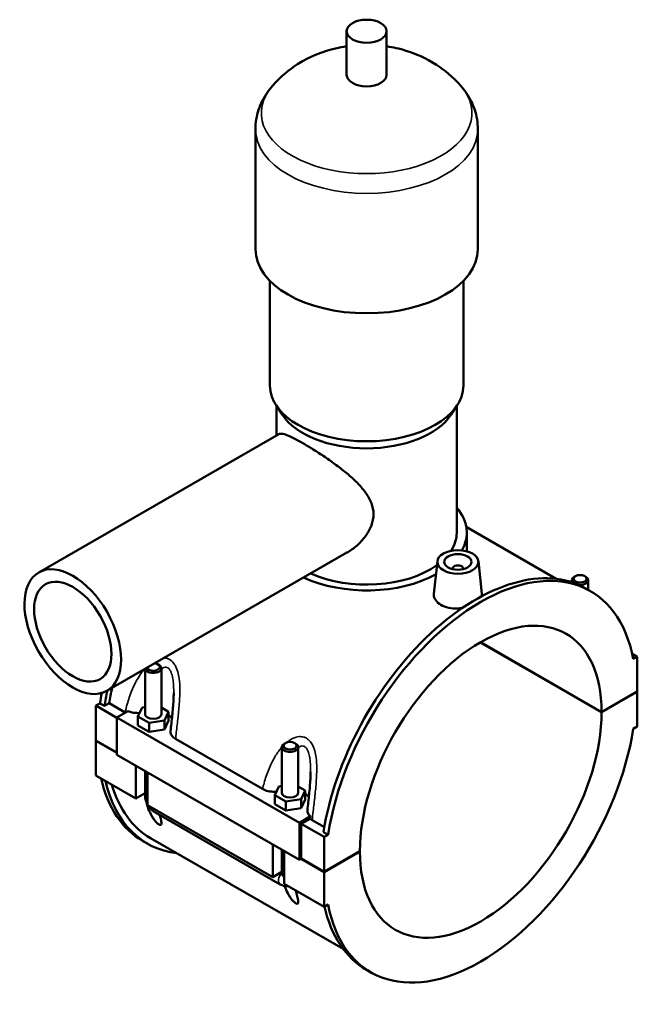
# Model space of a CAD drawing. Header units: millimetres. Extents: x 0 to 967, y -206 to 1211.
# Tile 8 of 8: x 741 to 967, y 742 to 1103. Entities that reach past the tile are written whole.
import ezdxf

# ---------------------------------------------------------------- set-up
doc = ezdxf.new("R2010")
doc.units = ezdxf.units.MM
doc.layers.add('Visible (ISO)', color=7, linetype='Continuous', lineweight=50)
doc.layers.add('Visible Narrow (ISO)', color=7, linetype='Continuous', lineweight=35)

msp = doc.modelspace()

# ---------------------------------------------------------------- linework, layer by layer
at = {"layer": 'Visible (ISO)'}
for p, q in [((860.4308, 1082.3871), (860.4308, 1098.3456)), ((875.0708, 1082.3871), (875.0708, 1098.3456)), ((827.0842, 1018.553), (827.0842, 1062.4389)), ((908.4175, 1018.553), (908.4175, 1062.4389)), ((832.3708, 968.6826), (832.3708, 1007.0065)), ((903.1308, 968.6826), (903.1308, 1007.0065)), ((836.9213, 958.0124), (834.6377, 961.5072)), ((834.8108, 950.4391), (834.8108, 961.2421)), ((898.5803, 958.0124), (900.864, 961.5072)), ((900.6908, 914.8226), (900.6908, 961.2421)), ((747.7948, 900.3299), (835.6059, 950.8969)), ((904.1636, 916.9516), (937.1298, 897.9676)), ((904.3508, 908.0703), (904.3508, 914.8226)), ((772.7464, 857.0007), (860.5575, 907.5677)), ((893.6405, 904.4371), (892.3664, 892.5531)), ((908.612, 904.4371), (909.8915, 892.5033)), ((899.1263, 901.532), (899.1263, 901.7183)), ((903.1263, 901.532), (903.1263, 901.7183)), ((942.8154, 897.5072), (942.8154, 896.7234)), ((944.1118, 898.9712), (943.6859, 898.7241)), ((947.519, 898.9712), (947.9449, 898.7241)), ((948.8154, 897.5072), (948.8154, 893.9429)), ((949.6266, 893.4758), (947.9578, 894.4367)), ((953.6643, 849.1517), (909.2638, 874.7202)), ((909.3346, 874.7613), (953.6643, 849.2335)), ((964.8889, 870.5692), (966.7458, 869.4999)), ((966.7458, 869.4999), (965.2871, 868.6599)), ((966.7458, 856.7666), (966.7458, 869.4999)), ((786.6862, 865.0281), (786.6862, 848.5044)), ((791.3898, 866.7213), (791.8157, 866.4742)), ((792.6862, 865.2573), (792.6862, 848.5044)), ((953.6643, 849.2335), (966.7458, 856.7666)), ((966.7458, 856.6849), (953.6643, 849.1517)), ((966.6748, 856.7257), (966.7458, 856.6849)), ((966.7458, 843.9516), (966.7458, 856.6849)), ((768.7559, 851.5833), (770.2145, 852.4233)), ((768.7559, 851.5833), (776.3926, 847.1856)), ((768.7559, 838.85), (768.7559, 851.5833)), ((771.8833, 851.4623), (770.2145, 852.4233)), ((773.5737, 852.4357), (771.8833, 851.4623)), ((779.4244, 849.0665), (773.5737, 852.4357)), ((784.1095, 847.6439), (785.6037, 850.8553)), ((785.6037, 850.8553), (786.6862, 851.0224)), ((792.6862, 850.8488), (795.263, 849.3649)), ((780.4674, 849.5352), (776.3926, 847.1887)), ((776.3926, 847.1887), (843.1435, 808.7495)), ((776.3926, 847.1887), (776.3926, 833.6379)), ((784.1095, 844.3737), (784.1095, 847.6439)), ((788.1919, 845.2929), (784.1095, 847.6439)), ((795.263, 849.3649), (793.7687, 846.1534)), ((795.263, 846.0947), (795.263, 849.3649)), ((784.1095, 844.3737), (788.1919, 842.0227)), ((793.7687, 846.1534), (788.1919, 845.2929)), ((788.1919, 842.0227), (788.1919, 845.2929)), ((793.7687, 842.8832), (793.7687, 846.1534)), ((793.7687, 842.8832), (795.263, 846.0947)), ((965.2871, 843.1116), (966.7458, 843.9516)), ((788.1919, 842.0227), (793.7687, 842.8832)), ((797.8604, 839.4393), (829.6864, 821.1119)), ((768.7559, 838.85), (776.3926, 834.4523)), ((768.7559, 838.7682), (768.8269, 838.8091)), ((768.7559, 826.0349), (768.7559, 838.7682)), ((776.3926, 834.3705), (768.7559, 838.7682)), ((836.7494, 819.6749), (836.7494, 836.4278)), ((838.0458, 837.8919), (837.6199, 837.6447)), ((841.453, 837.8919), (841.8789, 837.6447)), ((842.7494, 819.6749), (842.7494, 836.4278)), ((776.3926, 833.6379), (843.1435, 795.1986)), ((783.3223, 817.6467), (783.3223, 829.6474)), ((768.7559, 826.0349), (783.3223, 817.6467)), ((786.6862, 827.7102), (786.6862, 818.8683)), ((787.5649, 827.2042), (787.5649, 815.2035)), ((834.1726, 818.8144), (835.6669, 822.0259)), ((835.6669, 822.0259), (836.7494, 822.1929)), ((842.7494, 822.0193), (845.3262, 820.5354)), ((786.4713, 819.4601), (783.3223, 817.6467)), ((786.6862, 819.5839), (786.4713, 819.4601)), ((786.4713, 819.4601), (786.6862, 819.3364)), ((834.1726, 815.5442), (834.1726, 818.8144)), ((838.2551, 816.4635), (834.1726, 818.8144)), ((845.3262, 820.5354), (843.8319, 817.324)), ((845.3262, 817.2652), (845.3262, 820.5354)), ((787.5649, 815.2035), (833.3854, 788.8173)), ((834.1726, 815.5442), (838.2551, 813.1933)), ((843.8319, 817.324), (838.2551, 816.4635)), ((838.2551, 813.1933), (838.2551, 816.4635)), ((843.8319, 814.0538), (843.8319, 817.324)), ((843.8319, 814.0538), (845.3262, 817.2652)), ((790.3105, 812.5943), (836.131, 786.208)), ((838.2551, 813.1933), (843.8319, 814.0538)), ((843.1435, 808.7495), (847.2183, 811.096)), ((843.1435, 795.1986), (843.1435, 808.7495)), ((847.0783, 810.1978), (843.8506, 808.3391)), ((843.8506, 808.3391), (852.1945, 803.5342)), ((843.8506, 808.3391), (843.8506, 795.6058)), ((852.2779, 807.113), (847.824, 809.6778)), ((853.6531, 804.3742), (851.9843, 805.3351)), ((853.6531, 804.3742), (852.1945, 803.5342)), ((852.1945, 803.5342), (852.1945, 790.8009)), ((787.5438, 801.0981), (785.875, 802.0591)), ((788.7134, 803.1292), (859.156, 762.564)), ((833.3854, 788.8173), (833.3854, 800.8179)), ((836.7494, 790.0388), (836.7494, 798.8807)), ((837.6281, 798.3747), (837.6281, 786.3741)), ((852.1945, 790.8009), (865.276, 798.334)), ((865.276, 798.2523), (852.1945, 790.7191)), ((865.205, 798.2932), (865.276, 798.2523)), ((843.8506, 795.6058), (843.1435, 795.1986)), ((852.1945, 790.7191), (843.7796, 795.5649)), ((843.8506, 795.6058), (852.1945, 790.8009)), ((836.5345, 790.6307), (833.3854, 788.8173)), ((836.3184, 790.5063), (836.5905, 790.3496)), ((836.7494, 790.7544), (836.5345, 790.6307)), ((836.5345, 790.6307), (836.7494, 790.5069)), ((852.1945, 790.7191), (852.1945, 777.9858)), ((837.6281, 786.3741), (852.1945, 777.9858)), ((852.1945, 777.9858), (853.6531, 778.8258)), ((869.3136, 754.01), (867.6449, 754.971))]:
    msp.add_line(p, q, dxfattribs=at)
for centre, major_axis, ratio in [((867.7508, 1098.3456), (7.32, 0), 0.5758617), ((901.1263, 904.1709), (7.5, 0), 0.5758617), ((760.2706, 878.6653), (12.4758, -21.6646), 0.57809312), ((901.1263, 904.1709), (5, 0), 0.5758617), ((760.2706, 878.6653), (9.9806, -17.3317), 0.57809312), ((945.8154, 897.9977), (2.4, 0), 0.5758617), ((839.7494, 836.9184), (2.4, 0), 0.5758617)]:
    msp.add_ellipse(centre, major_axis=major_axis, ratio=ratio, dxfattribs=at)
for centre, major_axis, ratio, start_param, end_param in [((867.7508, 1082.3871), (-7.32, 0), 0.5758617, 0, 3.14159265), ((867.7508, 1018.553), (-40.6667, 0), 0.5758617, 0, 3.14159265), ((867.7508, 968.6826), (-35.38, 0), 0.5758617, 0, 3.14159265), ((867.7508, 964.693), (-32.94, 0), 0.5758617, 0.3599086, 2.78168406), ((867.7508, 914.8226), (36.6, 0), 0.5758617, 5.97374107, 6.73421212), ((867.7508, 914.8226), (32.94, 0), 0.5758617, 5.92920444, 6.28318531), ((909.4701, 823.7429), (40.1565, 69.7329), 0.57809312, 5.69126956, 8.44202996), ((867.7508, 914.8226), (32.94, 0), 0.5758617, 4.04327953, 5.60901811), ((907.8013, 824.7039), (40.1565, 69.7329), 0.57809312, 0, 2.15884466), ((901.1263, 901.7183), (-2, 0), 0.5758617, 2.97290348, 6.45187448), ((867.7508, 914.8226), (36.6, 0), 0.5758617, 4.03160564, 5.47844432), ((945.8154, 897.5072), (-3, 0), 0.5758617, 5.50163969, 6.86590997), ((945.8154, 897.5072), (3, 0), 0.5758617, 4.51087536, 7.06473092), ((909.4701, 823.7429), (31.1895, 54.1615), 0.57809312, 5.49665344, 8.63664609), ((789.6862, 865.2573), (3, 0), 0.5758617, 3.26675566, 7.06473092), ((789.6862, 865.7478), (-2.4, 0), 0.5758617, 0.24362093, 4.46876805), ((827.7003, 870.831), (-38.9869, -67.7018), 0.57809312, 5.21317304, 5.29449551), ((826.0315, 871.792), (-40.1565, -69.7329), 0.57809312, 5.24743102, 5.30043731), ((827.7003, 870.831), (40.1565, 69.7329), 0.57809312, 2.08003008, 2.15884466), ((789.6862, 848.5044), (-3, 0), 0.5758617, 0, 3.14159265), ((789.6862, 845.2342), (7.5, 0), 0.5758617, 0.4153421, 0.73240258), ((909.4701, 823.7429), (-31.1895, -54.1615), 0.57809312, 5.49665344, 8.63664609), ((909.4701, 823.7429), (-40.1565, -69.7329), 0.57809312, 5.69126956, 8.44202996), ((839.7494, 836.4278), (3, 0), 0.5758617, 2.36004704, 7.06473092), ((826.0315, 871.792), (-40.1565, -69.7329), 0.57809312, 5.72452296, 6.28318531), ((827.7003, 870.831), (-40.1565, -69.7329), 0.57809312, 5.72452296, 6.52513039), ((827.7003, 870.831), (-38.9869, -67.7018), 0.57809312, 5.77453755, 6.28318531), ((839.7494, 819.6749), (-3, 0), 0.5758617, 0, 3.14159265), ((839.7494, 816.4047), (7.5, 0), 0.5758617, 0.4153421, 0.73240258), ((907.8013, 824.7039), (-40.1565, -69.7329), 0.57809312, 5.72114412, 6.28318531)]:
    msp.add_ellipse(centre, major_axis=major_axis, ratio=ratio, start_param=start_param, end_param=end_param, dxfattribs=at)
for points, knots in [([(860.4308, 1092.8187), (859.0989, 1092.6195), (857.7555, 1092.3628), (852.0167, 1090.9991), (847.4261, 1089.3432), (839.5132, 1084.334), (836.3717, 1081.8573), (833.3599, 1078.4219)], [7.322693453, 7.322693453, 7.322693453, 7.322693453, 7.459938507, 7.459938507, 7.901244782, 7.901244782, 8.171849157, 8.171849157, 8.171849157, 8.171849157]), ([(902.1417, 1078.4219), (899.2375, 1081.7346), (896.2103, 1084.1555), (889.3922, 1088.5563), (885.6695, 1090.1247), (879.708, 1091.9614), (877.3723, 1092.4745), (875.0708, 1092.8187)], [5.965317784, 5.965317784, 5.965317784, 5.965317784, 6.226260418, 6.226260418, 6.577325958, 6.577325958, 6.814473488, 6.814473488, 6.814473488, 6.814473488]), ([(833.3599, 1078.4219), (832.6356, 1077.5957), (831.9503, 1076.7182), (830.6809, 1074.8558), (830.0969, 1073.8708), (829.0596, 1071.7976), (828.6066, 1070.7092), (827.8636, 1068.4481), (827.574, 1067.2754), (827.1841, 1064.8813), (827.0842, 1063.6602), (827.0842, 1062.4389)], [1.88866385, 1.88866385, 1.88866385, 1.88866385, 1.982169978, 1.982169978, 2.075676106, 2.075676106, 2.169182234, 2.169182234, 2.262688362, 2.262688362, 2.35619449, 2.35619449, 2.35619449, 2.35619449]), ([(908.4175, 1062.4389), (908.4175, 1063.6602), (908.3175, 1064.8813), (907.9276, 1067.2754), (907.638, 1068.4481), (906.895, 1070.7092), (906.442, 1071.7976), (905.4047, 1073.8708), (904.8207, 1074.8558), (903.5513, 1076.7182), (902.866, 1077.5957), (902.1417, 1078.4219)], [5.497787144, 5.497787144, 5.497787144, 5.497787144, 5.591293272, 5.591293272, 5.6847994, 5.6847994, 5.778305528, 5.778305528, 5.871811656, 5.871811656, 5.965317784, 5.965317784, 5.965317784, 5.965317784]), ([(835.6059, 950.8969), (835.8781, 951.0536), (836.2471, 951.1111), (837.2315, 950.9991), (837.8501, 950.8275), (839.3437, 950.256), (840.2209, 949.8555), (842.1965, 948.855), (843.2952, 948.2547), (845.6223, 946.9146), (846.8989, 946.147), (849.5869, 944.462), (850.9981, 943.5447), (853.8382, 941.6205), (855.2699, 940.6115), (858.0357, 938.5615), (859.3694, 937.5201), (861.853, 935.4467), (863.0952, 934.336), (865.3998, 932.022), (866.4624, 930.8184), (868.259, 928.329), (868.9934, 927.04), (869.9962, 924.3873), (870.262, 923.0217), (870.262, 920.269), (869.9962, 918.8768), (868.9934, 916.1629), (868.259, 914.8417), (866.4624, 912.3767), (865.3998, 911.2314), (863.0952, 909.2014), (861.853, 908.3172), (860.5838, 907.5829), (860.5707, 907.5753), (860.5575, 907.5677)], [2.02547928, 2.02547928, 2.02547928, 2.02547928, 2.5138385, 2.5138385, 3.00749582, 3.00749582, 3.50115315, 3.50115315, 3.99481047, 3.99481047, 4.4884678, 4.4884678, 4.98212512, 4.98212512, 5.47578244, 5.47578244, 5.96943977, 5.96943977, 6.47448506, 6.47448506, 6.97953035, 6.97953035, 7.48457565, 7.48457565, 7.98962094, 7.98962094, 8.49466624, 8.49466624, 8.99971153, 8.99971153, 9.50475682, 9.50475682, 10.00980212, 10.00980212, 10.01510022, 10.01510022, 10.01510022, 10.01510022]), ([(902.7581, 887.3293), (902.2069, 887.2435), (901.6537, 887.1867), (900.0155, 887.1071), (898.8387, 887.1766), (896.6727, 887.6119), (895.6835, 887.9787), (894.9029, 888.4283), (894.1223, 888.8778), (893.4479, 889.4689), (892.5581, 890.7934), (892.3426, 891.5256), (892.3477, 892.3242), (892.3544, 892.4383), (892.3671, 892.5531)], [4.47274046, 4.47274046, 4.47274046, 4.47274046, 4.63378038, 4.63378038, 4.96498141, 4.96498141, 5.29618244, 5.29618244, 5.29618244, 5.62738347, 5.62738347, 5.9585845, 5.9585845, 6.01308832, 6.01308832, 6.01308832, 6.01308832]), ([(909.8908, 892.5033), (909.9014, 892.4085), (909.9063, 892.3143), (909.9041, 892.0227), (909.8771, 891.8198), (909.8244, 891.6153)], [3.257648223, 3.257648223, 3.257648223, 3.257648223, 3.310493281, 3.310493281, 3.423111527, 3.423111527, 3.423111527, 3.423111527]), ([(797.1862, 856.2355), (797.1862, 855.3607), (797.1575, 854.4571), (797.0609, 852.6224), (796.9931, 851.6909), (796.8343, 849.8149), (796.7432, 848.8704), (796.5502, 846.9776), (796.4483, 846.0292), (796.2436, 844.1342), (796.1407, 843.1874), (796.0412, 842.2428)], [4.94730363, 4.94730363, 4.94730363, 4.94730363, 5.25114444, 5.25114444, 5.55498526, 5.55498526, 5.85882607, 5.85882607, 6.16266689, 6.16266689, 6.4665077, 6.4665077, 6.4665077, 6.4665077]), ([(780.4674, 849.5352), (780.9371, 849.3474), (781.4504, 849.1976), (782.6925, 848.9501), (783.4295, 848.8823), (784.3458, 848.8883), (784.5209, 848.8935), (784.6952, 848.9027)], [-0.657164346, -0.657164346, -0.657164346, -0.657164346, -0.484922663, -0.484922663, -0.26259564, -0.26259564, -0.209933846, -0.209933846, -0.209933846, -0.209933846]), ([(796.0412, 842.2428), (796.0309, 842.1449), (796.0272, 842.0467), (796.0448, 841.4765), (796.2139, 841.0104), (796.8452, 840.1513), (797.2945, 839.7652), (797.8604, 839.4393)], [-0.536918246, -0.536918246, -0.536918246, -0.536918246, -0.485788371, -0.485788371, -0.240091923, -0.240091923, 0, 0, 0, 0]), ([(847.2494, 827.406), (847.2494, 826.5312), (847.2206, 825.6276), (847.124, 823.7929), (847.0563, 822.8614), (846.8974, 820.9854), (846.8063, 820.0409), (846.6134, 818.1481), (846.5115, 817.1998), (846.3067, 815.3047), (846.2039, 814.3579), (846.1044, 813.4134)], [4.94730363, 4.94730363, 4.94730363, 4.94730363, 5.25114444, 5.25114444, 5.55498526, 5.55498526, 5.85882607, 5.85882607, 6.16266689, 6.16266689, 6.4665077, 6.4665077, 6.4665077, 6.4665077]), ([(786.6862, 818.8683), (786.6862, 818.3397), (786.7561, 817.8334), (786.9922, 816.8571), (787.1595, 816.387), (787.4296, 815.8016), (787.4955, 815.6686), (787.5649, 815.5375)], [1.570796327, 1.570796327, 1.570796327, 1.570796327, 1.884955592, 1.884955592, 2.199114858, 2.199114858, 2.293118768, 2.293118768, 2.293118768, 2.293118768]), ([(829.6864, 821.1119), (830.2742, 820.7734), (830.9746, 820.5075), (832.5347, 820.1427), (833.381, 820.0521), (834.409, 820.0588), (834.5841, 820.064), (834.7584, 820.0733)], [-0.768133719, -0.768133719, -0.768133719, -0.768133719, -0.518443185, -0.518443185, -0.26259564, -0.26259564, -0.209933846, -0.209933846, -0.209933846, -0.209933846]), ([(792.0867, 811.5715), (792.2683, 810.9272), (792.4429, 810.2672), (792.6217, 809.3583), (792.6671, 809.0585), (792.6959, 808.5316), (792.6817, 808.3027), (792.5584, 808.0326), (792.4801, 807.9455), (792.2881, 807.9094), (792.2118, 807.9129), (792.0312, 807.9604), (791.927, 808.0043), (791.6881, 808.142), (791.5637, 808.2296), (791.3128, 808.4306), (791.1861, 808.544), (790.8141, 808.905), (790.5767, 809.1738), (790.0553, 809.8151), (789.775, 810.2137), (789.2613, 811.0198), (789.0297, 811.4268), (788.4005, 812.6445), (788.0711, 813.4507), (787.5903, 814.8491), (787.3983, 815.5315), (787.2415, 816.225)], [1.7223899, 1.7223899, 1.7223899, 1.7223899, 2.01926341, 2.01926341, 2.1817845, 2.1817845, 2.34430559, 2.34430559, 2.44569493, 2.44569493, 2.49638961, 2.49638961, 2.54708428, 2.54708428, 2.59777895, 2.59777895, 2.64847362, 2.64847362, 2.74986296, 2.74986296, 2.91238405, 2.91238405, 3.07490515, 3.07490515, 3.39994733, 3.39994733, 3.69670158, 3.69670158, 3.69670158, 3.69670158]), ([(787.8525, 815.0379), (787.9347, 814.9062), (788.0206, 814.7767), (788.3965, 814.2445), (788.7201, 813.8646), (789.448, 813.172), (789.8519, 812.8584), (790.3105, 812.5943)], [2.414901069, 2.414901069, 2.414901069, 2.414901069, 2.513274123, 2.513274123, 2.827433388, 2.827433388, 3.141592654, 3.141592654, 3.141592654, 3.141592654]), ([(846.1044, 813.4134), (846.104, 813.4098), (846.1036, 813.4063), (846.0582, 812.9539), (846.1529, 812.5038), (846.577, 811.7257), (846.857, 811.3956), (847.2183, 811.096)], [-0.477126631, -0.477126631, -0.477126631, -0.477126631, -0.475278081, -0.475278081, -0.241233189, -0.241233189, -0.050584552, -0.050584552, -0.050584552, -0.050584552]), ([(836.5905, 790.3496), (836.6293, 790.3272), (836.6661, 790.3129), (836.7173, 790.3039), (836.7342, 790.3034), (836.7494, 790.3056)], [0, 0, 0, 0, 0.016458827, 0.016458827, 0.025619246, 0.025619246, 0.025619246, 0.025619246]), ([(836.131, 786.208), (836.5895, 785.944), (837.1048, 785.7268), (838.117, 785.5242), (838.5793, 785.4926), (839.0619, 785.5484)], [3.141592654, 3.141592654, 3.141592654, 3.141592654, 3.455751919, 3.455751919, 3.680657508, 3.680657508, 3.680657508, 3.680657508]), ([(841.7915, 783.977), (841.8994, 783.6134), (842.002, 783.2622), (842.2978, 782.2236), (842.4951, 781.4935), (842.6849, 780.5289), (842.7303, 780.2291), (842.7591, 779.7022), (842.7448, 779.4732), (842.6216, 779.2032), (842.5433, 779.1161), (842.3513, 779.0799), (842.2749, 779.0834), (842.0944, 779.1309), (841.9902, 779.1749), (841.7512, 779.3125), (841.6269, 779.4001), (841.3759, 779.6011), (841.2493, 779.7145), (840.8772, 780.0755), (840.6399, 780.3443), (840.1184, 780.9857), (839.8382, 781.3842), (839.3245, 782.1904), (839.0929, 782.5974), (838.4636, 783.8151), (838.1343, 784.6213), (837.8559, 785.4307), (837.8295, 785.5094), (837.8035, 785.5883)], [1.53790471, 1.53790471, 1.53790471, 1.53790471, 1.69422122, 1.69422122, 2.01926341, 2.01926341, 2.1817845, 2.1817845, 2.34430559, 2.34430559, 2.44569493, 2.44569493, 2.49638961, 2.49638961, 2.54708428, 2.54708428, 2.59777895, 2.59777895, 2.64847362, 2.64847362, 2.74986296, 2.74986296, 2.91238405, 2.91238405, 3.07490515, 3.07490515, 3.39994733, 3.39994733, 3.43484326, 3.43484326, 3.43484326, 3.43484326])]:
    msp.add_open_spline(points, degree=3, knots=knots, dxfattribs=at)
for points in [[(779.5405, 849.0014), (779.5013, 849.0228), (779.4626, 849.0445), (779.4244, 849.0665)], [(847.2183, 811.096), (847.1701, 810.7961), (847.1235, 810.4966), (847.0783, 810.1978)], [(847.824, 809.6778), (847.5467, 809.8375), (847.2972, 810.0117), (847.0783, 810.1978)]]:
    msp.add_open_spline(points, degree=3, dxfattribs=at)
at = {"layer": 'Visible Narrow (ISO)'}
for centre, major_axis, ratio, start_param, end_param in [((867.7508, 1068.4234), (-38.5253, 0), 0.5758617, 5.81565467, 9.8923086), ((867.7508, 1062.4389), (-40.6667, 0), 0.5758617, 0, 3.14159265), ((789.6862, 818.8683), (-3, 0), 0.5758617, 0, 0.78539816), ((791.8076, 815.1941), (-1.4971, -2.5998), 0.57809312, 5.49200086, 6.28318531), ((837.6281, 788.8078), (-1.4971, -2.5998), 0.57809312, 4.43611796, 6.28318531), ((839.7494, 790.0388), (-3, 0), 0.5758617, 0, 0.78539816)]:
    msp.add_ellipse(centre, major_axis=major_axis, ratio=ratio, start_param=start_param, end_param=end_param, dxfattribs=at)
for points, knots in [([(797.8604, 839.4393), (797.9439, 840.2084), (798.0309, 840.9833), (798.3296, 843.5982), (798.552, 845.4648), (798.9604, 849.2032), (799.1479, 851.0734), (799.3798, 854.4703), (799.4455, 855.9916), (799.4231, 858.8419), (799.3524, 860.1731), (799.0629, 862.2998), (798.9045, 863.1185), (798.4328, 864.8002), (798.0977, 865.6508), (797.3355, 866.9485), (796.9524, 867.442), (796.2442, 868.0984), (795.9516, 868.3158), (795.6428, 868.4936), (795.3341, 868.6715), (795.0092, 868.8097), (794.3613, 868.998), (794.0399, 869.0531), (793.7143, 869.075)], [-6.54825405, -6.54825405, -6.54825405, -6.54825405, -6.31545562, -6.31545562, -5.76841138, -5.76841138, -5.23705078, -5.23705078, -4.81258711, -4.81258711, -4.43859792, -4.43859792, -4.19633401, -4.19633401, -3.91619393, -3.91619393, -3.70658766, -3.70658766, -3.57558375, -3.57558375, -3.57558375, -3.44457984, -3.44457984, -3.3224132, -3.3224132, -3.3224132, -3.3224132]), ([(786.3467, 864.8326), (785.5333, 863.8583), (784.8, 862.7933), (783.2691, 860.2174), (782.5218, 858.6696), (781.2087, 855.4521), (780.6491, 853.7797), (779.896, 851.0894), (779.6459, 850.0783), (779.4244, 849.0665)], [-2.31886188, -2.31886188, -2.31886188, -2.31886188, -1.91411671, -1.91411671, -1.38275611, -1.38275611, -0.83571188, -0.83571188, -0.50860008, -0.50860008, -0.50860008, -0.50860008]), ([(792.6864, 865.0461), (792.9753, 865.2714), (793.271, 865.4439), (793.8699, 865.654), (794.1727, 865.6876), (794.6446, 865.6052), (794.8211, 865.5407), (794.9895, 865.4437), (795.158, 865.3468), (795.3183, 865.2172), (795.7081, 864.8034), (795.921, 864.4728), (796.3489, 863.5707), (796.5409, 862.9569), (796.8176, 861.7139), (796.9138, 861.0977), (797.0976, 859.4745), (797.1527, 858.4381), (797.1827, 857.0028), (797.1863, 856.6202), (797.1864, 856.2357)], [3.03011436, 3.03011436, 3.03011436, 3.03011436, 3.23497357, 3.23497357, 3.44457984, 3.44457984, 3.57558375, 3.57558375, 3.57558375, 3.70658766, 3.70658766, 3.91619393, 3.91619393, 4.19633401, 4.19633401, 4.43859792, 4.43859792, 4.81258711, 4.81258711, 4.94730363, 4.94730363, 4.94730363, 4.94730363]), ([(847.824, 809.6778), (847.9369, 810.7521), (848.0579, 811.8376), (848.3928, 814.7687), (848.6152, 816.6353), (849.0235, 820.3738), (849.2111, 822.2439), (849.4429, 825.6408), (849.5087, 827.1622), (849.4862, 830.0125), (849.4156, 831.3436), (849.1261, 833.4703), (848.9677, 834.289), (848.4959, 835.9707), (848.1609, 836.8214), (847.3986, 838.119), (847.0156, 838.6126), (846.3074, 839.269), (846.0148, 839.4864), (845.706, 839.6642), (845.3972, 839.842), (845.0723, 839.9802), (844.2007, 840.2336), (843.6384, 840.2844), (842.3187, 840.1856), (841.5606, 839.9645), (840.202, 839.3369), (839.593, 838.96), (838.8255, 838.3832), (838.6414, 838.2365), (838.4603, 838.0843)], [-6.64256742, -6.64256742, -6.64256742, -6.64256742, -6.31545699, -6.31545699, -5.76841099, -5.76841099, -5.23705048, -5.23705048, -4.81258685, -4.81258685, -4.43859776, -4.43859776, -4.19633395, -4.19633395, -3.91619393, -3.91619393, -3.70658766, -3.70658766, -3.57558375, -3.57558375, -3.57558375, -3.44457984, -3.44457984, -3.23497357, -3.23497357, -2.95483355, -2.95483355, -2.71256974, -2.71256974, -2.63450687, -2.63450687, -2.63450687, -2.63450687]), ([(836.7494, 836.3992), (836.6754, 836.3152), (836.602, 836.2304), (835.668, 835.1325), (834.8955, 834.0181), (833.3322, 831.3879), (832.5849, 829.8401), (831.2718, 826.6227), (830.7122, 824.9503), (830.0404, 822.5502), (829.8559, 821.8315), (829.6864, 821.1119)], [-2.37442826, -2.37442826, -2.37442826, -2.37442826, -2.33858065, -2.33858065, -1.91411702, -1.91411702, -1.38275651, -1.38275651, -0.83571051, -0.83571051, -0.60291345, -0.60291345, -0.60291345, -0.60291345]), ([(842.7495, 836.2166), (843.0385, 836.4419), (843.3342, 836.6144), (843.9331, 836.8245), (844.2359, 836.8581), (844.7078, 836.7757), (844.8843, 836.7113), (845.0527, 836.6143), (845.2211, 836.5173), (845.3814, 836.3878), (845.7713, 835.9739), (845.9841, 835.6434), (846.4121, 834.7412), (846.604, 834.1275), (846.8807, 832.8845), (846.9769, 832.2682), (847.1608, 830.6451), (847.2158, 829.6086), (847.2458, 828.1733), (847.2495, 827.7907), (847.2495, 827.4062)], [3.03011436, 3.03011436, 3.03011436, 3.03011436, 3.23497357, 3.23497357, 3.44457984, 3.44457984, 3.57558375, 3.57558375, 3.57558375, 3.70658766, 3.70658766, 3.91619393, 3.91619393, 4.19633395, 4.19633395, 4.43859776, 4.43859776, 4.81258685, 4.81258685, 4.94730363, 4.94730363, 4.94730363, 4.94730363])]:
    msp.add_open_spline(points, degree=3, knots=knots, dxfattribs=at)

doc.saveas('drawing.dxf')
